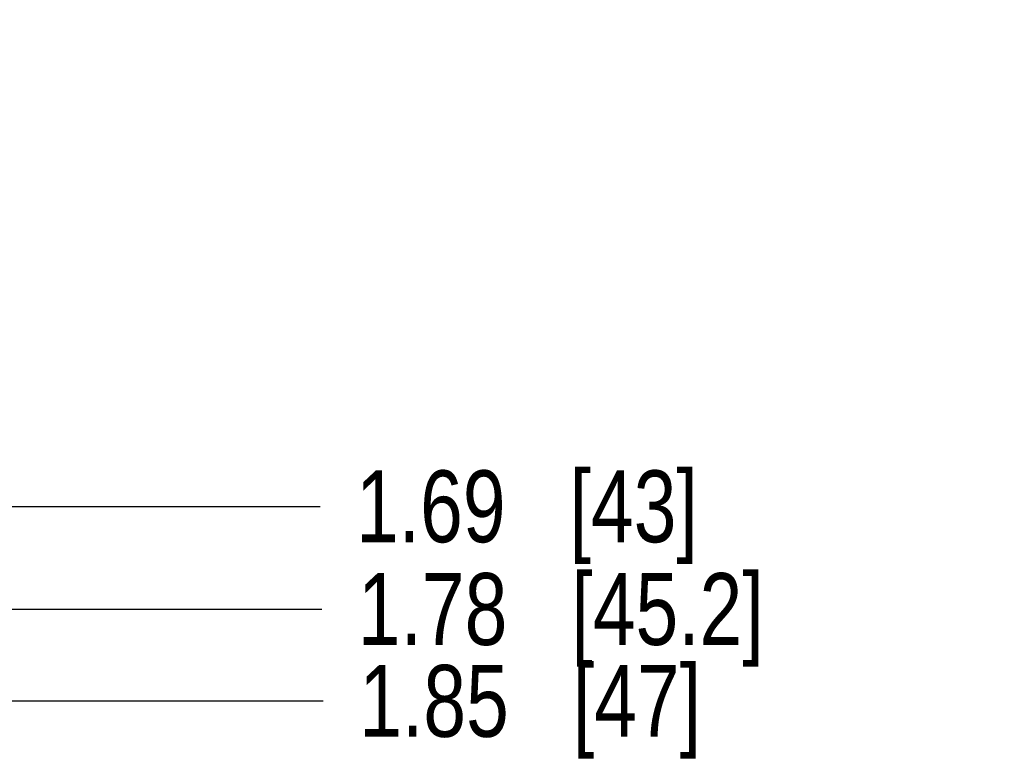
# Model space of a CAD drawing. Header units: inches. Extents: x 0 to 34, y 0 to 22.
# Tile 4 of 31: x 11.4 to 13.1, y 5.3 to 6.6. Entities that reach past the tile are written whole.
import ezdxf

# ---------------------------------------------------------------- set-up
doc = ezdxf.new("R2010")
doc.units = ezdxf.units.IN
doc.header["$LTSCALE"] = 1.87
doc.header["$MEASUREMENT"] = 0
doc.layers.get('0').update_dxf_attribs({"linetype": 'CONTINUOUS'})
doc.layers.add('DIMENSIONS', color=7, linetype='CONTINUOUS')
doc.styles.get("Standard").update_dxf_attribs({"font": 'txt', "width": 0.8})
doc.dimstyles.new('DIMSTYLE_1', dxfattribs={"dimtxt": 0.125, "dimasz": 0.18, "dimexe": 0.18, "dimexo": 0.0625, "dimgap": 0.09, "dimtad": 0, "dimtih": 1, "dimtoh": 1, "dimdec": 1, "dimlfac": 2, "dimzin": 4, "dimdsep": 46, "dimtxsty": 'STANDARD', "dimblk": '_FILLED', "dimblk1": '_FILLED', "dimblk2": '_FILLED', "dimcen": 0.09, "dimadec": 0, "dimazin": 0, "dimtfac": 1, "dimtdec": 1, "dimtofl": 0, "dimtmove": 0, "dimatfit": 3, "dimldrblk": '_FILLED', "dimfxl": 1, "dimtolj": 1, "dimtzin": 4, "dimarcsym": 0})

# ---------------------------------------------------------------- blocks, each defined once
blk = doc.blocks.new('*D17')
at = {"layer": 'DIMENSIONS', "color": 2, "linetype": 'CONTINUOUS'}
for p, q in [((7.0681, 5.6682), (7.0961, 5.6682)), ((7.0961, 5.6682), (7.4275, 5.4096)), ((7.4275, 5.4096), (11.9518, 5.4096))]:
    blk.add_line(p, q, dxfattribs=at)
at = {"layer": 'DIMENSIONS', "color": 2, "linetype": 'CONTINUOUS', "insert": (12.0143, 5.4721), "char_height": 0.125, "width": 0.925, "attachment_point": 1, "line_spacing_factor": 0.9}
blk.add_mtext('1.85{\\Ftxt.shx;\\W1.000000;\\H0.125000; }[47]', dxfattribs=at)
blk = doc.blocks.new('_FILLED')
at = {"color": 0, "linetype": 'BYBLOCK'}
blk.add_solid([(0, 0), (-1, 0.1736), (-1, -0.1736)], dxfattribs=at)
blk = doc.blocks.new('*D19')
at = {"layer": 'DIMENSIONS', "color": 2, "linetype": 'CONTINUOUS'}
for p, q in [((7.4269, 5.7047), (7.4779, 5.7047)), ((7.4779, 5.7047), (7.6422, 5.5694)), ((7.6422, 5.5694), (11.9493, 5.5694))]:
    blk.add_line(p, q, dxfattribs=at)
at = {"layer": 'DIMENSIONS', "color": 2, "linetype": 'CONTINUOUS', "insert": (12.0118, 5.6319), "char_height": 0.125, "width": 1.125, "attachment_point": 1, "line_spacing_factor": 0.9}
blk.add_mtext('1.78{\\Ftxt.shx;\\W1.000000;\\H0.125000; }[45.2]', dxfattribs=at)
blk = doc.blocks.new('*D21')
at = {"layer": 'DIMENSIONS', "color": 2, "linetype": 'CONTINUOUS'}
blk.add_line((9.9694, 5.748), (11.9462, 5.748), dxfattribs=at)
at = {"layer": 'DIMENSIONS', "color": 2, "linetype": 'CONTINUOUS', "insert": (12.0087, 5.8105), "char_height": 0.125, "width": 0.925, "attachment_point": 1, "line_spacing_factor": 0.9}
blk.add_mtext('1.69{\\Ftxt.shx;\\W1.000000;\\H0.125000; }[43]', dxfattribs=at)

msp = doc.modelspace()

# ---------------------------------------------------------------- dimensions: what is measured, and where the dimension line sits
at = {"layer": 'DIMENSIONS', "color": 2, "linetype": 'CONTINUOUS'}
for feature_location, offset, origin, picture, middle in [((7.0681, 5.6682), (4.8837, -0.2587), (7.0298, 6.5944), '*D17', (12.4768, 5.4096)), ((7.4269, 5.7047), (4.5224, -0.1353), (7.3644, 6.5944), '*D19', (12.5743, 5.5694)), ((9.9694, 5.748), (1.9768, 0), (7.8763, 6.5944), '*D21', (12.4712, 5.748))]:
    dim = msp.add_ordinate_dim(feature_location=feature_location, offset=offset, dtype=0, origin=origin, dimstyle='DIMSTYLE_1', dxfattribs=at)
    dim.commit()
    dim.dimension.update_dxf_attribs({"geometry": picture, "text_midpoint": middle})

doc.saveas('drawing.dxf')
